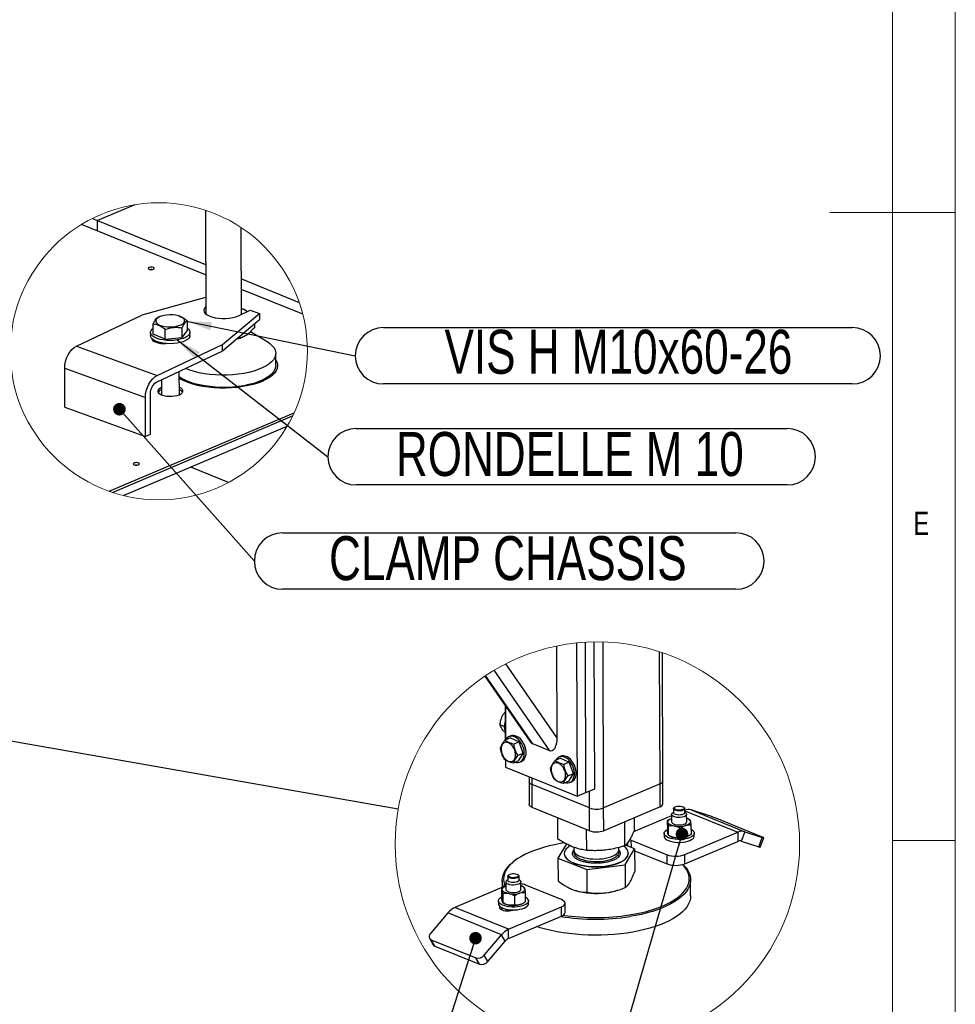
# Model space of a CAD drawing. Header units: millimetres. Extents: x 5 to 589, y 5 to 415.
# Tile 58 of 67: x 514 to 589, y 147 to 225. Entities that reach past the tile are written whole.
import ezdxf

# ---------------------------------------------------------------- set-up
doc = ezdxf.new("R2010")
doc.units = ezdxf.units.MM
doc.layers.add('NOTES', color=6, linetype='Continuous')
doc.layers.add('TRAIT-FORT', color=4, linetype='Continuous', lineweight=25)
doc.styles.add('SLDTEXTSTYLE0', font='TXT', dxfattribs={"width": 0.75})
doc.dimstyles.new('SLDDIMSTYLE2', dxfattribs={"dimtxt": 0.18, "dimasz": 2, "dimexe": 0, "dimexo": 0.0625, "dimgap": 0, "dimtad": 0, "dimtih": 1, "dimtoh": 1, "dimdec": 0, "dimrnd": 1e-09, "dimzin": 0, "dimdsep": 46, "dimtxsty": 'Standard', "dimblk1": 'NONE', "dimblk2": 'NONE', "dimsah": 1, "dimcen": 0.09, "dimadec": 0, "dimazin": 0, "dimtfac": 2, "dimtdec": 0, "dimtofl": 0, "dimtmove": 0, "dimatfit": 3, "dimldrblk": 'NONE', "dimfxl": 0, "dimfrac": 2, "dimtolj": 1, "dimtzin": 0, "dimarcsym": 0})
doc.dimstyles.new('SLDDIMSTYLE3', dxfattribs={"dimtxt": 0.18, "dimasz": 1, "dimexe": 0, "dimexo": 0.0625, "dimgap": 0, "dimtad": 0, "dimtih": 1, "dimtoh": 1, "dimdec": 0, "dimrnd": 1e-09, "dimzin": 0, "dimdsep": 46, "dimtxsty": 'Standard', "dimblk1": 'DOT', "dimblk2": 'DOT', "dimsah": 1, "dimcen": 0.09, "dimadec": 0, "dimazin": 0, "dimtfac": 1, "dimtdec": 0, "dimtofl": 0, "dimtmove": 0, "dimatfit": 3, "dimldrblk": 'DOT', "dimfxl": 0, "dimfrac": 2, "dimtolj": 1, "dimtzin": 0, "dimarcsym": 0})
doc.dimstyles.new('SLDDIMSTYLE4', dxfattribs={"dimtxt": 0.18, "dimasz": 2, "dimexe": 0, "dimexo": 0.0625, "dimgap": 0, "dimtad": 0, "dimtih": 1, "dimtoh": 1, "dimdec": 0, "dimrnd": 1e-09, "dimzin": 0, "dimdsep": 46, "dimtxsty": 'Standard', "dimsah": 1, "dimcen": 0.09, "dimadec": 0, "dimazin": 0, "dimtfac": 2, "dimtdec": 0, "dimtofl": 0, "dimtmove": 0, "dimatfit": 3, "dimfxl": 0, "dimfrac": 2, "dimtolj": 1, "dimtzin": 0, "dimarcsym": 0})

# ---------------------------------------------------------------- blocks, each defined once
blk = doc.blocks.new('_None')
blk = doc.blocks.new('SW_NOTE_2')
at = {"layer": 'NOTES', "color": 0}
for p, q in [((2.248, 2.248), (38.351, 2.248)), ((38.351, -2.248), (2.248, -2.248))]:
    blk.add_line(p, q, dxfattribs=at)
for centre, start, end in [((2.248, 0), 90, 270), ((38.351, 0), 270, 90)]:
    blk.add_arc(centre, 2.248, start, end, dxfattribs=at)
at = {"layer": 'NOTES', "color": 0, "insert": (20.189, 1.977), "char_height": 3.5, "attachment_point": 2, "style": 'SLDTEXTSTYLE0'}
blk.add_mtext('CLAMP CHASSIS', dxfattribs=at)
blk = doc.blocks.new('_Dot')
at = {"color": 0, "linetype": 'ByBlock', "lineweight": -2}
blk.add_line((-0.5, 0), (-1, 0), dxfattribs=at)
at = {"color": 0, "linetype": 'ByBlock', "const_width": 0.5}
blk.add_lwpolyline([(-0.25, 0, 1), (0.25, 0, 1)], format="xyb", close=True, dxfattribs=at)
blk = doc.blocks.new('SW_NOTE_3')
at = {"layer": 'NOTES', "color": 0}
for p, q in [((2.248, 2.248), (36.58, 2.248)), ((36.58, -2.248), (2.248, -2.248))]:
    blk.add_line(p, q, dxfattribs=at)
for centre, start, end in [((2.248, 0), 90, 270), ((36.58, 0), 270, 90)]:
    blk.add_arc(centre, 2.248, start, end, dxfattribs=at)
at = {"layer": 'NOTES', "color": 0, "insert": (19.264, 1.964), "char_height": 3.5, "attachment_point": 2, "style": 'SLDTEXTSTYLE0'}
blk.add_mtext('RONDELLE M 10', dxfattribs=at)
blk = doc.blocks.new('SW_NOTE_4')
at = {"layer": 'NOTES', "color": 0}
for p, q in [((2.248, 2.248), (39.578, 2.248)), ((39.578, -2.248), (2.248, -2.248))]:
    blk.add_line(p, q, dxfattribs=at)
for centre, start, end in [((2.248, 0), 90, 270), ((39.578, 0), 270, 90)]:
    blk.add_arc(centre, 2.248, start, end, dxfattribs=at)
at = {"layer": 'NOTES', "color": 0, "insert": (20.957, 2.068), "char_height": 3.5, "attachment_point": 2, "style": 'SLDTEXTSTYLE0'}
blk.add_mtext('VIS H M10x60-26', dxfattribs=at)

msp = doc.modelspace()

# ---------------------------------------------------------------- linework, layer by layer
at = {"color": 7, "linetype": 'Continuous', "lineweight": 18}
for p, q in [((589, 5), (589, 415)), ((584, 10), (584, 410)), ((589, 210), (579, 210)), ((584, 160), (589, 160))]:
    msp.add_line(p, q, dxfattribs=at)
for centre, radius in [((525.568, 198.953), 11.831), ((560.493, 159.698), 16.107)]:
    msp.add_circle(centre, radius, dxfattribs=at)
at = {"layer": 'TRAIT-FORT', "color": 4, "linetype": 'Continuous', "lineweight": 25}
for p, q in [((523.653, 210.627), (520.68, 209.368)), ((529.27, 210.189), (529.297, 201.939)), ((520.274, 209.533), (520.68, 209.368)), ((520.68, 209.368), (529.284, 205.874)), ((520.683, 208.535), (520.68, 209.368)), ((529.287, 205.041), (519.407, 209.053)), ((532.154, 201.906), (532.132, 208.796)), ((532.145, 204.712), (536.739, 202.847)), ((537.026, 201.898), (532.147, 203.879)), ((529.292, 203.234), (524.203, 201.817)), ((519.008, 199.358), (524.203, 201.817)), ((525.649, 201.708), (525.512, 201.664)), ((525.761, 201.749), (525.648, 201.712)), ((527.226, 201.738), (527.177, 201.753)), ((529.296, 201.962), (529.284, 201.951)), ((530.634, 199.483), (533.592, 201.965)), ((531.903, 201.788), (532.848, 202.235)), ((532.573, 202.151), (532.611, 202.123)), ((532.573, 202.151), (532.608, 202.121)), ((532.848, 202.235), (533.592, 201.965)), ((533.592, 201.965), (533.593, 201.445)), ((525.108, 200.327), (525.105, 201.106)), ((527.432, 200.041), (527.43, 200.821)), ((527.839, 200.599), (527.836, 201.378)), ((533.593, 201.445), (530.636, 198.963)), ((533.203, 200.89), (533.202, 201.116)), ((524.902, 200.458), (524.903, 200.198)), ((526.067, 199.905), (525.108, 200.327)), ((526.067, 199.905), (526.064, 200.685)), ((526.067, 199.905), (527.432, 200.041)), ((527.432, 200.041), (527.839, 200.599)), ((528.045, 200.208), (528.045, 200.468)), ((531.982, 199.994), (531.823, 199.959)), ((531.982, 200.093), (531.982, 199.994)), ((532.046, 200.003), (532.157, 200.039)), ((534.12, 199.769), (532.861, 200.506)), ((519.008, 199.358), (525.439, 197.024)), ((525.253, 199.732), (525.219, 199.715)), ((525.253, 199.732), (525.253, 199.79)), ((525.314, 199.761), (525.253, 199.732)), ((525.439, 197.024), (530.634, 199.483)), ((525.762, 199.62), (525.762, 199.576)), ((530.636, 198.963), (530.634, 199.483)), ((530.636, 198.963), (525.346, 196.459)), ((534.881, 197.809), (534.878, 198.783)), ((518.068, 197.611), (524.499, 195.277)), ((518.078, 194.491), (518.068, 197.611)), ((527.203, 195.496), (527.197, 197.336)), ((525.771, 196.66), (525.775, 195.491)), ((524.509, 192.157), (524.499, 195.277)), ((524.876, 195.586), (524.887, 192.336)), ((518.078, 194.491), (524.509, 192.157)), ((521.608, 187.805), (536.332, 194.044)), ((521.863, 187.717), (536.218, 193.8)), ((535.769, 192.961), (528.106, 189.713)), ((524.887, 192.336), (524.509, 192.157)), ((528.106, 189.713), (522.778, 187.456)), ((531.103, 188.497), (528.106, 189.713)), ((558.842, 175.719), (558.881, 163.522)), ((559.582, 163.82), (559.544, 175.776)), ((560.284, 164.117), (560.247, 175.802)), ((560.992, 162.595), (560.95, 175.797)), ((557.242, 175.472), (557.265, 168.185)), ((565.483, 164.498), (565.45, 175.022)), ((565.714, 164.732), (565.681, 174.945)), ((556.699, 167.134), (552.272, 173.548)), ((557.265, 168.185), (553.209, 174.062)), ((551.53, 173.08), (555.105, 167.901)), ((555.346, 167.684), (551.593, 173.121)), ((553.149, 170.204), (553.056, 170.135)), ((553.147, 170.738), (553.156, 168)), ((553.166, 170.71), (553.175, 168.008)), ((553.149, 170.097), (553.056, 170.135)), ((553.081, 169.069), (552.737, 169.209)), ((553.154, 168.59), (553.107, 168.609)), ((553.562, 168.172), (553.141, 167.994)), ((553.602, 168.322), (553.461, 168.262)), ((553.562, 168.172), (554.261, 167.854)), ((554.261, 167.854), (553.84, 167.676)), ((554.589, 166.931), (554.261, 167.854)), ((556.699, 167.134), (555.346, 167.684)), ((553.18, 166.409), (553.182, 165.836)), ((554.219, 166.327), (553.798, 166.149)), ((554.589, 166.931), (554.168, 166.753)), ((554.219, 166.327), (554.589, 166.931)), ((554.32, 166.237), (554.46, 166.296)), ((557.551, 166.552), (557.13, 166.374)), ((557.591, 166.702), (557.45, 166.642)), ((557.551, 166.552), (558.25, 166.234)), ((553.182, 165.836), (558.881, 163.522)), ((558.25, 166.234), (557.829, 166.056)), ((558.578, 165.312), (558.25, 166.234)), ((555.062, 165.073), (555.063, 164.675)), ((555.063, 164.675), (555.069, 162.855)), ((555.301, 164.439), (555.3, 164.976)), ((558.208, 164.707), (557.787, 164.529)), ((558.578, 165.312), (558.158, 165.133)), ((558.208, 164.707), (558.578, 165.312)), ((558.309, 164.617), (558.449, 164.676)), ((565.719, 162.912), (565.714, 164.732)), ((559.861, 162.588), (555.301, 164.439)), ((555.307, 162.62), (555.301, 164.439)), ((559.582, 163.82), (560.284, 164.117)), ((559.861, 162.588), (559.856, 163.936)), ((565.483, 164.498), (560.992, 162.595)), ((565.489, 162.678), (565.483, 164.498)), ((558.881, 163.522), (559.582, 163.82)), ((559.866, 160.768), (555.307, 162.62)), ((559.866, 160.768), (559.861, 162.588)), ((560.998, 160.775), (560.992, 162.595)), ((565.489, 162.678), (560.998, 160.775)), ((566.552, 162.523), (566.553, 162.205)), ((566.645, 162.645), (566.601, 162.609)), ((567.402, 162.611), (567.357, 162.647)), ((567.453, 162.208), (567.452, 162.526)), ((567.452, 162.363), (571.671, 160.65)), ((567.959, 162.429), (572.233, 160.693)), ((569.352, 161.977), (567.959, 162.429)), ((557.351, 160.111), (557.346, 161.792)), ((566.403, 161.965), (563.376, 160.682)), ((563.452, 160.859), (563.449, 161.814)), ((566.063, 161.567), (566.065, 160.839)), ((566.309, 161.713), (566.282, 161.699)), ((566.403, 162.068), (566.405, 161.477)), ((566.553, 162.25), (566.469, 162.182)), ((567.537, 162.185), (567.453, 162.253)), ((567.605, 161.48), (567.603, 162.072)), ((567.776, 161.68), (567.7, 161.718)), ((573.574, 160.288), (570.013, 161.734)), ((559.64, 159.204), (559.635, 160.863)), ((562.691, 159.578), (562.684, 161.49)), ((566.157, 160.409), (566.155, 161.137)), ((567.1, 160.23), (567.098, 160.958)), ((567.948, 161.208), (567.95, 160.481)), ((563.197, 160.015), (566.046, 158.858)), ((563.199, 159.429), (563.197, 160.015)), ((565.808, 160.565), (565.809, 160.337)), ((566.237, 160.367), (566.313, 160.329)), ((567.461, 158.866), (571.671, 160.65)), ((567.704, 160.334), (567.731, 160.348)), ((568.209, 160.345), (568.208, 160.572)), ((571.671, 160.65), (571.674, 159.922)), ((572.233, 160.693), (571.955, 159.944)), ((572.233, 160.693), (573.626, 160.242)), ((573.347, 159.493), (573.626, 160.242)), ((573.46, 159.463), (573.738, 160.212)), ((558.031, 159.714), (557.356, 158.579)), ((558.562, 159.155), (558.612, 159.215)), ((558.605, 159.464), (558.606, 159.253)), ((562.206, 159.265), (562.205, 159.441)), ((562.695, 158.046), (563.457, 159.327)), ((563.457, 159.327), (562.728, 159.616)), ((562.9, 159.809), (562.901, 159.581)), ((563.457, 159.327), (563.463, 157.521)), ((563.458, 159.182), (566.049, 158.13)), ((567.463, 158.138), (571.674, 159.922)), ((571.955, 159.944), (573.347, 159.493)), ((557.356, 158.579), (559.645, 157.672)), ((557.356, 158.579), (557.362, 156.774)), ((557.851, 158.963), (557.851, 158.945)), ((562.962, 158.961), (562.962, 158.979)), ((566.049, 158.13), (566.046, 158.858)), ((567.463, 158.138), (567.461, 158.866)), ((553.823, 158.303), (553.734, 158.23)), ((559.645, 157.672), (562.695, 158.046)), ((559.645, 157.672), (559.651, 155.867)), ((562.695, 158.046), (562.701, 156.24)), ((553.357, 156.871), (553.273, 156.803)), ((553.356, 157.145), (553.357, 156.826)), ((553.359, 156.81), (553.357, 156.826)), ((553.45, 157.266), (553.405, 157.23)), ((554.206, 157.233), (554.162, 157.269)), ((554.257, 156.829), (554.256, 157.148)), ((554.341, 156.807), (554.257, 156.874)), ((567.917, 155.583), (567.913, 156.857)), ((553.208, 156.373), (549.15, 154.654)), ((552.867, 156.188), (552.869, 155.46)), ((552.913, 156.809), (552.915, 156.249)), ((553.113, 156.335), (553.086, 156.321)), ((553.207, 156.689), (553.209, 156.098)), ((554.409, 156.102), (554.407, 156.693)), ((554.58, 156.301), (554.504, 156.339)), ((557.625, 155.289), (554.775, 156.446)), ((562.103, 156.028), (562.236, 156.072)), ((552.959, 155.759), (552.962, 155.031)), ((553.902, 155.58), (553.904, 154.852)), ((554.752, 155.83), (554.755, 155.102)), ((558.715, 156.022), (558.729, 156.018)), ((553.424, 152.918), (549.15, 154.654)), ((552.612, 155.186), (552.613, 154.959)), ((552.895, 154.472), (552.895, 154.64)), ((553.041, 154.989), (553.118, 154.951)), ((553.214, 154.53), (553.215, 154.397)), ((553.424, 152.918), (557.635, 154.702)), ((554.508, 154.955), (554.535, 154.969)), ((555.013, 154.966), (555.012, 155.194)), ((557.638, 153.974), (557.635, 154.702)), ((557.925, 154.267), (557.923, 154.995)), ((548.589, 154.221), (547.204, 152.592)), ((552.864, 152.485), (548.589, 154.221)), ((553.427, 152.19), (557.638, 153.974)), ((553.427, 152.19), (553.424, 152.918)), ((547.122, 152.206), (547.405, 151.694)), ((551.478, 150.856), (552.864, 152.485)), ((553.146, 151.974), (552.864, 152.485)), ((547.257, 152.091), (550.818, 150.645)), ((547.539, 151.58), (547.257, 152.091)), ((547.539, 151.58), (551.101, 150.133)), ((551.761, 150.345), (553.146, 151.974)), ((551.101, 150.133), (550.818, 150.645)), ((551.761, 150.345), (551.478, 150.856))]:
    msp.add_line(p, q, dxfattribs=at)
at = {"layer": 'TRAIT-FORT', "color": 4, "linetype": 'Continuous', "lineweight": 25, "flags": 128}
for points in [[(524.864, 205.643), (524.786, 205.621), (524.733, 205.588), (524.716, 205.549), (524.735, 205.511), (524.788, 205.478), (524.867, 205.457), (524.96, 205.45), (525.053, 205.458), (525.132, 205.48), (525.184, 205.513), (525.201, 205.552), (525.182, 205.591), (525.129, 205.623), (525.05, 205.644), (524.957, 205.651), (524.864, 205.643)], [(525.02, 205.453), (524.957, 205.456), (524.898, 205.453)], [(529.295, 202.482), (529.25, 202.437), (529.175, 202.32), (529.153, 202.2), (529.185, 202.081), (529.269, 201.966), (529.402, 201.859), (529.581, 201.765), (529.799, 201.686), (530.048, 201.625), (530.32, 201.584), (530.606, 201.565), (530.896, 201.568), (531.18, 201.593), (531.448, 201.639), (531.692, 201.704), (531.903, 201.788)], [(525.46, 201.601), (525.366, 201.509), (525.321, 201.41), (525.326, 201.31), (525.381, 201.213), (525.483, 201.123), (525.629, 201.043), (525.811, 200.979), (526.022, 200.931), (526.253, 200.902), (526.494, 200.895), (526.733, 200.908), (526.961, 200.941), (527.167, 200.993), (527.343, 201.062), (527.481, 201.145), (527.574, 201.237), (527.62, 201.336), (527.615, 201.436), (527.56, 201.533), (527.457, 201.623), (527.312, 201.703), (527.129, 201.768), (526.918, 201.815), (526.687, 201.844), (526.447, 201.851), (526.208, 201.838), (525.98, 201.805), (525.774, 201.753), (525.598, 201.684), (525.46, 201.601)], [(525.434, 199.971), (525.24, 200.056), (525.086, 200.153), (524.977, 200.26), (524.915, 200.374), (524.904, 200.491), (524.943, 200.607), (525.031, 200.718), (525.106, 200.781)], [(527.838, 200.79), (527.921, 200.721), (528.007, 200.61), (528.043, 200.494), (528.029, 200.377), (527.966, 200.263), (527.854, 200.155), (527.698, 200.058), (527.502, 199.973), (527.273, 199.904), (527.019, 199.853), (526.747, 199.822), (526.466, 199.811), (526.186, 199.821), (525.915, 199.852), (525.661, 199.903), (525.434, 199.971)], [(525.435, 199.711), (525.241, 199.796), (525.087, 199.893), (524.977, 200), (524.916, 200.114), (524.903, 200.198)], [(525.002, 199.976), (525.017, 199.905), (525.081, 199.816), (525.19, 199.735), (525.341, 199.667), (525.524, 199.614), (525.732, 199.579), (525.953, 199.565), (526.112, 199.568)], [(528.045, 200.208), (528.03, 200.117), (527.966, 200.003), (527.855, 199.895), (527.698, 199.798), (527.503, 199.713), (527.274, 199.644), (527.02, 199.593), (526.748, 199.562), (526.467, 199.551), (526.187, 199.561), (525.916, 199.592), (525.662, 199.643), (525.435, 199.711)], [(531.789, 199.931), (531.815, 199.937), (532.046, 200.003)], [(518.068, 197.611), (518.085, 197.873), (518.138, 198.142), (518.225, 198.409), (518.342, 198.661), (518.484, 198.891), (518.647, 199.088), (518.824, 199.246), (519.008, 199.358)], [(534.12, 199.769), (534.186, 199.73), (534.417, 199.567), (534.604, 199.395), (534.743, 199.215), (534.834, 199.029), (534.876, 198.841), (534.866, 198.651), (534.807, 198.464), (534.699, 198.279), (534.542, 198.101), (534.339, 197.931), (534.092, 197.771), (533.805, 197.623), (533.48, 197.489), (533.122, 197.371), (532.735, 197.269), (532.323, 197.186), (531.893, 197.122), (531.448, 197.078), (530.995, 197.055), (530.539, 197.052), (530.085, 197.07), (529.638, 197.109), (529.206, 197.168), (528.791, 197.246), (528.401, 197.343), (528.038, 197.458), (527.72, 197.583)], [(534.88, 198.264), (534.941, 198.155), (535.007, 197.965), (535.023, 197.772), (534.989, 197.58), (534.905, 197.391), (534.772, 197.206), (534.592, 197.028), (534.367, 196.859), (534.099, 196.701), (533.791, 196.556), (533.448, 196.426), (533.073, 196.311), (532.671, 196.214), (532.246, 196.136), (531.804, 196.077), (531.349, 196.038), (530.886, 196.019), (530.422, 196.022), (529.962, 196.045), (529.511, 196.089), (529.074, 196.153), (528.657, 196.236), (528.264, 196.338), (527.9, 196.456), (527.57, 196.59), (527.276, 196.739), (527.199, 196.784)], [(534.881, 197.809), (534.87, 197.678), (534.81, 197.49), (534.702, 197.306), (534.545, 197.128), (534.342, 196.958), (534.095, 196.798), (533.808, 196.65), (533.483, 196.516), (533.125, 196.397), (532.738, 196.296), (532.327, 196.213), (531.896, 196.149), (531.451, 196.105), (530.998, 196.081), (530.542, 196.079), (530.088, 196.097), (529.641, 196.136), (529.209, 196.195), (528.794, 196.273), (528.404, 196.37), (528.041, 196.484), (527.712, 196.614), (527.419, 196.759), (527.199, 196.893)], [(524.499, 195.277), (524.516, 195.539), (524.569, 195.809), (524.656, 196.075), (524.773, 196.327), (524.915, 196.557), (525.078, 196.754), (525.255, 196.912), (525.439, 197.024)], [(525.776, 196.073), (525.638, 196), (525.542, 195.915), (525.494, 195.825), (525.495, 195.732), (525.547, 195.641), (525.645, 195.558), (525.786, 195.486), (525.962, 195.429), (526.165, 195.39), (526.384, 195.371), (526.608, 195.372), (526.825, 195.394), (527.027, 195.436), (527.201, 195.495), (527.339, 195.568), (527.435, 195.652), (527.483, 195.743), (527.481, 195.836), (527.43, 195.926), (527.331, 196.009), (527.202, 196.076)], [(523.677, 190.08), (523.598, 190.058), (523.546, 190.025), (523.528, 189.986), (523.548, 189.948), (523.601, 189.916), (523.68, 189.894), (523.773, 189.887), (523.866, 189.895), (523.944, 189.918), (523.996, 189.951), (524.014, 189.989), (523.995, 190.028), (523.942, 190.06), (523.863, 190.081), (523.769, 190.089), (523.677, 190.08)], [(523.833, 189.891), (523.77, 189.894), (523.71, 189.89)], [(552.846, 167.066), (552.891, 166.905), (552.959, 166.751), (553.045, 166.609), (553.147, 166.485), (553.26, 166.386), (553.379, 166.316), (553.499, 166.278), (553.615, 166.272), (553.721, 166.301), (553.813, 166.362), (553.887, 166.452), (553.94, 166.568), (553.969, 166.705), (553.973, 166.857), (553.952, 167.017), (553.907, 167.177), (553.84, 167.332), (553.753, 167.474), (553.651, 167.597), (553.538, 167.696), (553.419, 167.767), (553.299, 167.805), (553.183, 167.81), (553.077, 167.782), (552.985, 167.721), (552.911, 167.631), (552.859, 167.514), (552.829, 167.377), (552.825, 167.226), (552.846, 167.066)], [(553.971, 166.222), (554.043, 166.206), (554.178, 166.201), (554.304, 166.23), (554.416, 166.292), (554.511, 166.384), (554.587, 166.505), (554.64, 166.649), (554.669, 166.812), (554.673, 166.99), (554.651, 167.176), (554.606, 167.364), (554.537, 167.548), (554.447, 167.723), (554.34, 167.883), (554.218, 168.023), (554.086, 168.137), (553.947, 168.223), (553.807, 168.278), (553.669, 168.299), (553.538, 168.287), (553.419, 168.242), (553.315, 168.165), (553.229, 168.058), (553.208, 168.022)], [(554.46, 166.296), (554.556, 166.351), (554.652, 166.444), (554.727, 166.564), (554.78, 166.708), (554.809, 166.872), (554.813, 167.049), (554.792, 167.235), (554.746, 167.423), (554.677, 167.608), (554.588, 167.783), (554.48, 167.943), (554.359, 168.082), (554.226, 168.197), (554.088, 168.283), (553.947, 168.337), (553.809, 168.359), (553.679, 168.347), (553.602, 168.322)], [(557.265, 168.185), (557.257, 167.966), (557.232, 167.761), (557.191, 167.575), (557.134, 167.415), (557.065, 167.286), (556.984, 167.19), (556.894, 167.132), (556.798, 167.113), (556.699, 167.134)], [(557.96, 164.602), (558.033, 164.586), (558.167, 164.582), (558.293, 164.61), (558.405, 164.672), (558.501, 164.765), (558.576, 164.885), (558.629, 165.029), (558.658, 165.192), (558.662, 165.37), (558.641, 165.556), (558.595, 165.744), (558.526, 165.929), (558.437, 166.104), (558.329, 166.263), (558.208, 166.403), (558.075, 166.517), (557.937, 166.603), (557.796, 166.658), (557.658, 166.68), (557.528, 166.667), (557.408, 166.622), (557.304, 166.545), (557.218, 166.438), (557.198, 166.402)], [(558.449, 164.676), (558.546, 164.732), (558.641, 164.824), (558.716, 164.944), (558.769, 165.088), (558.798, 165.252), (558.802, 165.429), (558.781, 165.615), (558.735, 165.804), (558.667, 165.988), (558.577, 166.163), (558.47, 166.323), (558.348, 166.462), (558.216, 166.577), (558.077, 166.663), (557.936, 166.717), (557.799, 166.739), (557.668, 166.727), (557.591, 166.702)], [(556.835, 165.446), (556.881, 165.286), (556.948, 165.131), (557.034, 164.989), (557.136, 164.865), (557.249, 164.767), (557.369, 164.696), (557.489, 164.658), (557.604, 164.653), (557.71, 164.681), (557.802, 164.742), (557.876, 164.832), (557.929, 164.948), (557.958, 165.085), (557.962, 165.237), (557.941, 165.397), (557.896, 165.557), (557.829, 165.712), (557.742, 165.854), (557.64, 165.978), (557.527, 166.076), (557.408, 166.147), (557.288, 166.185), (557.173, 166.19), (557.067, 166.162), (556.974, 166.101), (556.9, 166.011), (556.848, 165.895), (556.819, 165.758), (556.815, 165.606), (556.835, 165.446)], [(555.301, 164.439), (555.201, 164.489), (555.126, 164.546), (555.079, 164.608), (555.063, 164.673), (555.063, 164.675)], [(555.301, 164.439), (555.201, 164.489), (555.126, 164.546), (555.079, 164.608), (555.063, 164.673), (555.063, 164.675)], [(555.307, 162.62), (555.207, 162.669), (555.132, 162.726), (555.085, 162.788), (555.069, 162.853), (555.069, 162.855)], [(567.45, 162.543), (567.443, 162.49), (567.4, 162.439), (567.325, 162.396), (567.224, 162.363), (567.105, 162.343), (566.977, 162.338), (566.852, 162.348), (566.738, 162.373), (566.646, 162.409), (566.583, 162.455), (566.553, 162.507), (566.56, 162.56), (566.601, 162.609)], [(567.372, 162.634), (567.4, 162.586), (567.393, 162.537), (567.351, 162.49), (567.278, 162.451), (567.18, 162.422), (567.067, 162.407), (566.948, 162.406), (566.833, 162.419), (566.734, 162.446), (566.658, 162.484), (566.613, 162.53), (566.602, 162.579), (566.627, 162.628), (566.685, 162.671), (566.772, 162.705), (566.878, 162.728), (566.996, 162.736), (567.114, 162.73), (567.222, 162.709), (567.311, 162.676), (567.372, 162.634)], [(567.402, 162.611), (567.42, 162.594), (567.45, 162.543)], [(566.109, 161.443), (566.106, 161.492), (566.118, 161.54), (566.146, 161.588), (566.189, 161.634), (566.245, 161.677), (566.315, 161.716), (566.396, 161.752), (566.404, 161.755)], [(567.601, 162.094), (567.595, 162.031), (567.553, 161.971), (567.475, 161.918), (567.368, 161.873), (567.239, 161.842), (567.094, 161.824), (566.944, 161.822), (566.797, 161.836), (566.663, 161.864), (566.551, 161.905), (566.467, 161.957), (566.417, 162.015), (566.404, 162.077), (566.428, 162.139), (566.469, 162.182)], [(567.453, 162.208), (567.444, 162.171), (567.401, 162.121), (567.326, 162.078), (567.225, 162.045), (567.106, 162.025), (566.979, 162.02), (566.853, 162.03), (566.739, 162.054), (566.647, 162.091), (566.584, 162.137), (566.554, 162.189), (566.553, 162.205)], [(567.537, 162.185), (567.569, 162.154), (567.601, 162.094)], [(565.813, 160.521), (565.812, 160.608), (565.848, 160.694), (565.919, 160.775), (566.024, 160.851), (566.065, 160.874)], [(567.949, 160.88), (567.99, 160.857), (568.095, 160.783), (568.167, 160.701), (568.203, 160.616), (568.204, 160.529), (568.168, 160.444), (568.096, 160.362), (567.992, 160.286), (567.858, 160.219), (567.698, 160.163), (567.517, 160.119), (567.321, 160.089), (567.115, 160.073), (566.905, 160.072), (566.699, 160.087), (566.503, 160.116), (566.321, 160.158), (566.161, 160.214), (566.026, 160.28), (565.921, 160.355), (565.849, 160.436), (565.813, 160.521)], [(566.626, 161.139), (566.523, 161.162), (566.428, 161.19), (566.343, 161.224), (566.269, 161.262), (566.207, 161.303), (566.16, 161.348), (566.127, 161.395), (566.109, 161.443)], [(566.405, 161.477), (566.419, 161.424), (566.469, 161.365), (566.553, 161.314), (566.665, 161.272), (566.799, 161.244), (566.945, 161.231), (567.096, 161.233), (567.24, 161.25), (567.37, 161.282), (567.477, 161.326), (567.554, 161.38), (567.597, 161.44), (567.605, 161.48)], [(567.901, 161.514), (567.904, 161.465), (567.892, 161.417), (567.864, 161.369), (567.821, 161.323), (567.765, 161.28), (567.695, 161.241), (567.614, 161.205), (567.523, 161.174)], [(563.068, 160.079), (563.071, 160.077), (563.197, 160.015)], [(565.809, 160.337), (565.813, 160.294), (565.85, 160.208), (565.922, 160.127), (566.027, 160.052), (566.162, 159.986), (566.322, 159.931), (566.503, 159.888), (566.7, 159.859), (566.906, 159.845), (567.115, 159.846), (567.321, 159.861), (567.518, 159.892), (567.699, 159.936), (567.859, 159.992), (567.993, 160.059), (568.097, 160.134), (568.168, 160.216), (568.204, 160.302), (568.209, 160.345)], [(573.626, 160.242), (573.678, 160.225), (573.715, 160.215), (573.735, 160.211), (573.737, 160.214), (573.721, 160.224), (573.687, 160.24), (573.638, 160.262), (573.574, 160.288)], [(557.876, 159.801), (557.554, 159.748), (557.09, 159.658), (556.641, 159.555), (556.211, 159.44), (555.801, 159.312), (555.413, 159.174), (555.048, 159.024), (554.709, 158.865), (554.398, 158.696), (554.115, 158.519), (553.862, 158.334), (553.64, 158.142), (553.45, 157.945), (553.294, 157.743), (553.172, 157.537), (553.084, 157.328), (553.031, 157.117), (553.013, 156.905), (553.031, 156.693), (553.083, 156.483), (553.138, 156.343)], [(557.926, 159.219), (557.871, 159.095), (557.851, 158.97), (557.867, 158.844), (557.92, 158.721), (558.006, 158.601), (558.127, 158.486), (558.28, 158.378), (558.462, 158.278), (558.672, 158.188), (558.906, 158.109), (559.161, 158.042), (559.434, 157.988), (559.72, 157.948), (560.016, 157.922), (560.318, 157.911), (560.62, 157.915), (560.92, 157.934), (561.213, 157.967), (561.494, 158.015), (561.76, 158.075), (562.007, 158.149), (562.231, 158.234), (562.43, 158.329), (562.6, 158.433), (562.74, 158.545), (562.847, 158.663), (562.919, 158.785), (562.957, 158.91), (562.958, 159.035), (562.924, 159.16), (562.854, 159.282), (562.75, 159.4), (562.614, 159.511), (562.568, 159.543)], [(558.606, 159.253), (558.607, 159.227), (558.634, 159.123), (558.695, 159.022), (558.79, 158.926), (558.916, 158.836), (559.071, 158.755), (559.252, 158.683), (559.455, 158.623), (559.677, 158.574), (559.913, 158.54), (560.159, 158.519), (560.409, 158.512), (560.66, 158.521), (560.905, 158.543), (561.141, 158.58), (561.363, 158.629), (561.566, 158.691), (561.746, 158.764), (561.9, 158.847), (562.025, 158.938), (562.119, 159.034), (562.179, 159.136), (562.205, 159.239), (562.206, 159.265)], [(562.901, 159.581), (562.901, 159.578), (562.905, 159.546)], [(557.851, 158.945), (557.868, 158.826), (557.92, 158.703), (558.007, 158.583), (558.127, 158.468), (558.28, 158.36), (558.462, 158.26), (558.672, 158.17), (558.906, 158.091), (559.161, 158.024), (559.434, 157.97), (559.72, 157.93), (560.016, 157.904), (560.318, 157.893), (560.62, 157.897), (560.92, 157.916), (561.213, 157.949), (561.494, 157.996), (561.76, 158.057), (562.007, 158.131), (562.231, 158.215), (562.43, 158.311), (562.6, 158.415), (562.74, 158.527), (562.847, 158.645), (562.919, 158.767), (562.957, 158.892), (562.962, 158.961)], [(558.621, 159.152), (558.61, 159.108), (558.611, 159.004), (558.646, 158.901), (558.716, 158.801), (558.819, 158.706), (558.952, 158.618), (559.114, 158.539), (559.301, 158.47), (559.51, 158.412), (559.736, 158.367), (559.975, 158.336)], [(559.975, 158.336), (560.222, 158.319), (560.473, 158.316), (560.723, 158.328), (560.966, 158.354), (561.199, 158.394), (561.416, 158.447), (561.614, 158.511), (561.788, 158.587), (561.935, 158.672), (562.052, 158.764), (562.138, 158.862), (562.189, 158.965), (562.206, 159.069), (562.191, 159.163)], [(553.019, 156.293), (552.985, 156.386), (552.931, 156.599), (552.913, 156.814), (552.931, 157.029), (552.985, 157.242), (553.074, 157.454), (553.198, 157.663), (553.357, 157.868), (553.549, 158.068), (553.734, 158.23)], [(563.035, 154.06), (563.506, 154.143), (563.963, 154.24), (564.402, 154.349), (564.823, 154.47), (565.222, 154.603), (565.599, 154.748), (565.951, 154.902), (566.276, 155.066), (566.574, 155.24), (566.842, 155.421), (567.079, 155.609), (567.285, 155.803), (567.458, 156.003), (567.598, 156.207), (567.703, 156.415), (567.773, 156.625), (567.809, 156.837), (567.809, 157.049), (567.774, 157.26), (567.703, 157.47), (567.599, 157.677), (567.459, 157.88), (567.287, 158.079)], [(567.301, 158.082), (567.38, 158.004), (567.555, 157.802), (567.696, 157.596), (567.802, 157.386), (567.873, 157.174), (567.909, 156.959), (567.909, 156.745), (567.873, 156.53), (567.802, 156.317), (567.695, 156.107), (567.554, 155.9), (567.378, 155.697), (567.17, 155.5), (566.929, 155.309), (566.657, 155.126), (566.356, 154.95), (566.026, 154.784), (565.669, 154.627), (565.288, 154.481), (564.883, 154.346), (564.457, 154.223), (564.011, 154.112), (563.549, 154.015), (563.071, 153.93)], [(554.206, 157.233), (554.225, 157.216), (554.254, 157.164), (554.247, 157.111), (554.205, 157.061), (554.13, 157.017), (554.029, 156.985), (553.909, 156.965), (553.782, 156.96), (553.656, 156.97), (553.543, 156.994), (553.45, 157.031), (553.387, 157.077), (553.358, 157.129)], [(553.358, 157.129), (553.365, 157.182), (553.405, 157.23)], [(554.257, 156.829), (554.248, 156.793), (554.206, 156.742), (554.131, 156.699), (554.03, 156.666), (553.91, 156.646), (553.783, 156.641), (553.657, 156.651), (553.544, 156.676), (553.452, 156.712), (553.388, 156.758), (553.359, 156.81)], [(553.436, 157.128), (553.407, 157.176), (553.415, 157.225), (553.457, 157.272), (553.53, 157.311), (553.627, 157.34), (553.741, 157.355), (553.86, 157.356), (553.974, 157.343), (554.074, 157.316), (554.149, 157.278), (554.194, 157.232), (554.205, 157.183), (554.18, 157.134), (554.122, 157.091), (554.036, 157.057), (553.929, 157.034), (553.811, 157.026), (553.693, 157.032), (553.585, 157.053), (553.497, 157.086), (553.436, 157.128)], [(552.913, 156.064), (552.91, 156.113), (552.923, 156.162), (552.95, 156.209), (552.993, 156.255), (553.049, 156.298), (553.119, 156.338), (553.2, 156.373), (553.208, 156.376)], [(553.43, 155.76), (553.327, 155.783), (553.232, 155.812), (553.147, 155.845), (553.073, 155.883), (553.012, 155.925), (552.964, 155.969), (552.931, 156.016), (552.913, 156.064)], [(553.209, 156.098), (553.212, 156.076), (553.244, 156.015), (553.311, 155.96), (553.41, 155.913), (553.534, 155.878), (553.675, 155.857), (553.825, 155.851), (553.974, 155.861), (554.112, 155.886), (554.231, 155.924), (554.324, 155.973), (554.385, 156.031), (554.409, 156.092), (554.409, 156.102)], [(554.341, 156.807), (554.343, 156.805), (554.394, 156.746), (554.407, 156.684), (554.383, 156.622), (554.322, 156.565), (554.229, 156.516), (554.11, 156.477), (553.972, 156.452), (553.823, 156.443), (553.673, 156.448), (553.532, 156.469), (553.408, 156.504), (553.309, 156.551), (553.242, 156.607), (553.21, 156.668), (553.21, 156.668)], [(554.706, 156.135), (554.708, 156.087), (554.696, 156.038), (554.668, 155.991), (554.626, 155.945), (554.569, 155.902), (554.5, 155.862), (554.418, 155.827), (554.327, 155.796)], [(555.007, 155.237), (555.008, 155.151), (554.972, 155.065), (554.901, 154.983), (554.796, 154.908), (554.662, 154.841), (554.502, 154.785), (554.321, 154.741), (554.125, 154.71), (553.919, 154.694), (553.71, 154.694), (553.504, 154.708), (553.307, 154.737), (553.126, 154.78), (552.965, 154.835), (552.83, 154.901), (552.726, 154.976), (552.654, 155.057), (552.617, 155.143), (552.617, 155.229), (552.653, 155.315), (552.724, 155.397), (552.828, 155.472), (552.869, 155.495)], [(567.917, 155.583), (567.917, 155.578), (567.899, 155.363), (567.846, 155.15), (567.757, 154.938), (567.633, 154.729), (567.474, 154.524), (567.282, 154.324), (567.057, 154.13), (566.801, 153.943), (566.514, 153.763), (566.198, 153.592), (565.855, 153.43), (565.486, 153.279), (565.092, 153.138), (564.676, 153.009), (564.24, 152.892), (563.786, 152.788), (563.316, 152.697), (562.831, 152.62), (562.336, 152.556), (561.831, 152.507), (561.32, 152.473), (560.804, 152.453), (560.286, 152.448), (559.769, 152.458), (559.255, 152.482), (558.747, 152.521), (558.246, 152.575), (557.756, 152.643), (557.279, 152.725), (556.816, 152.82), (556.371, 152.929), (555.945, 153.05), (555.666, 153.139)], [(557.635, 154.702), (557.758, 154.766), (557.85, 154.838), (557.905, 154.916), (557.923, 154.997), (557.902, 155.078), (557.844, 155.156), (557.75, 155.227), (557.625, 155.289)], [(552.613, 154.959), (552.618, 154.915), (552.654, 154.83), (552.726, 154.749), (552.831, 154.674), (552.966, 154.608), (553.126, 154.552), (553.308, 154.51), (553.504, 154.481), (553.71, 154.466), (553.92, 154.467), (554.126, 154.483), (554.322, 154.513), (554.503, 154.557), (554.663, 154.613), (554.797, 154.68), (554.901, 154.756), (554.973, 154.838), (555.009, 154.923), (555.013, 154.966)], [(552.719, 154.754), (552.697, 154.706), (552.698, 154.641), (552.734, 154.578), (552.803, 154.52), (552.902, 154.47), (553.025, 154.43), (553.167, 154.402), (553.32, 154.389), (553.476, 154.39), (553.629, 154.405), (553.77, 154.434), (553.866, 154.465)], [(547.204, 152.592), (547.151, 152.52), (547.115, 152.445), (547.095, 152.37), (547.094, 152.298), (547.11, 152.232), (547.143, 152.174), (547.193, 152.126), (547.257, 152.091)]]:
    msp.add_lwpolyline(points, dxfattribs=at)
at = {"layer": 'TRAIT-FORT', "color": 4, "linetype": 'Continuous', "lineweight": 25}
for centre, radius, start, end in [((531.516, 200.574), 1.898, 56.15081, 70.41826), ((525.881, 195.609), 1.005, 122.12396, 181.29139), ((525.923, 195.415), 0.486, 107.56473, 148.57805), ((525.932, 195.4), 0.503, 108.02734, 145.69504), ((527.054, 195.415), 0.489, 31.98949, 72.32625), ((527.044, 195.4), 0.507, 34.87098, 71.88275), ((554.36, 169.069), 1.279, 160.92944, 199.4373), ((555.615, 168.224), 0.604, 212.34199, 243.51209), ((565.413, 164.798), 0.308, 283.30738, 347.64779), ((560.417, 164.148), 1.656, 250.3601, 290.29856), ((565.418, 162.978), 0.308, 283.30542, 347.65048), ((567.737, 161.675), 0.786, 73.57723, 111.24339), ((567.506, 161.336), 0.434, 24.19047, 76.9127), ((565.722, 151.101), 11.466, 68.02514, 71.54438), ((560.423, 162.328), 1.656, 250.36019, 290.29877), ((566.997, 163.114), 2.01, 259.37475, 285.16932), ((566.831, 161.41), 1.198, 244.40687, 260.30235), ((567, 162.204), 2.01, 259.37449, 285.16955), ((567.252, 161.234), 1.007, 285.74382, 296.66491), ((572.009, 159.923), 0.802, 73.77637, 114.94814), ((558.875, 158.572), 1.149, 119.06071, 145.70999), ((571.843, 159.559), 0.401, 73.77582, 114.94808), ((573.499, 159.839), 0.379, 246.38536, 264.05502), ((566.742, 160.808), 2.07, 250.36005, 290.29897), ((566.745, 160.08), 2.07, 250.36006, 290.29873), ((553.359, 156.681), 0.15, 125.0094, 184.93722), ((554.183, 154.903), 1.653, 68.99117, 82.16815), ((554.31, 155.958), 0.434, 24.18798, 76.91519), ((553.801, 157.735), 2.01, 259.37442, 285.17003), ((554.569, 155.069), 0.47, 20.97447, 66.86268), ((560.397, 161.723), 5.944, 253.70018, 277.53368), ((560.623, 160.677), 4.879, 276.51911, 287.66159), ((549.795, 153.238), 1.556, 114.50496, 140.83171), ((553.635, 156.031), 1.198, 244.40465, 260.30457), ((553.804, 156.826), 2.01, 259.37475, 285.16932), ((554.057, 155.855), 1.007, 285.74382, 296.66491), ((560.37, 171.153), 17.433, 260.7605, 278.91315), ((557.549, 154.349), 0.385, 283.30799, 347.64628), ((560.368, 171.104), 17.251, 261.36081, 278.89442), ((554.07, 151.503), 1.555, 114.50445, 140.83282), ((553.749, 151.482), 0.778, 114.50502, 140.83166), ((547.631, 151.823), 0.26, 209.77423, 249.46042), ((550.988, 151.251), 0.629, 254.41057, 321.17704), ((551.27, 150.74), 0.629, 254.41057, 321.17704)]:
    msp.add_arc(centre, radius, start, end, dxfattribs=at)
for points, knots in [([(532.14, 202.361), (532.178, 202.351), (532.335, 202.31), (532.471, 202.219), (532.573, 202.151)], [0, 0, 0, 0, 0.245822, 1, 1, 1, 1]), ([(525.105, 201.106), (525.118, 201.135), (525.142, 201.19), (525.181, 201.27), (525.22, 201.344), (525.255, 201.405), (525.286, 201.453), (525.312, 201.49), (525.338, 201.523), (525.364, 201.554), (525.391, 201.58), (525.417, 201.604), (525.443, 201.625), (525.474, 201.645), (525.498, 201.657), (525.512, 201.664)], [0, 0, 0, 0, 0.1316673, 0.2577189, 0.3775813, 0.4896062, 0.5572287, 0.6210368, 0.6811997, 0.7375731, 0.7911978, 0.8414204, 0.8887234, 0.9333977, 1, 1, 1, 1]), ([(527.223, 201.731), (527.28, 201.713), (527.418, 201.67), (527.623, 201.545), (527.763, 201.435), (527.836, 201.378)], [0, 0, 0, 0, 0.24852, 0.609486, 1, 1, 1, 1]), ([(526.064, 200.685), (525.982, 200.749), (525.822, 200.875), (525.573, 201.008), (525.332, 201.085), (525.18, 201.099), (525.105, 201.106)], [0, 0, 0, 0, 0.292928, 0.57122, 0.789975, 1, 1, 1, 1]), ([(526.064, 200.685), (526.183, 200.725), (526.42, 200.806), (526.774, 200.863), (527.114, 200.866), (527.324, 200.836), (527.43, 200.821)], [0, 0, 0, 0, 0.269299, 0.5417, 0.770379, 1, 1, 1, 1]), ([(527.43, 200.821), (527.442, 200.849), (527.467, 200.904), (527.505, 200.984), (527.544, 201.058), (527.58, 201.119), (527.611, 201.167), (527.636, 201.204), (527.662, 201.238), (527.689, 201.268), (527.715, 201.295), (527.741, 201.318), (527.768, 201.339), (527.799, 201.36), (527.822, 201.371), (527.836, 201.378)], [0, 0, 0, 0, 0.131689, 0.257724, 0.377586, 0.489626, 0.557248, 0.621056, 0.681218, 0.737574, 0.791224, 0.841421, 0.888734, 0.933398, 1, 1, 1, 1]), ([(533.203, 200.89), (533.107, 200.771), (532.924, 200.543), (532.7, 200.356), (532.593, 200.267)], [0, 0, 0, 0, 0.523351, 1, 1, 1, 1]), ([(532.593, 200.267), (532.494, 200.202), (532.305, 200.077), (532.086, 200.02), (531.982, 199.994)], [0, 0, 0, 0, 0.524633, 1, 1, 1, 1]), ([(552.737, 169.209), (552.756, 169.336), (552.787, 169.545), (552.887, 169.825), (552.977, 170.005), (553.038, 170.106), (553.056, 170.135)], [0, 0, 0, 0, 0.387968, 0.641397, 0.898465, 1, 1, 1, 1]), ([(553.107, 168.609), (553.06, 168.666), (552.97, 168.776), (552.862, 168.935), (552.784, 169.078), (552.752, 169.167), (552.737, 169.209)], [0, 0, 0, 0, 0.312988, 0.600774, 0.812719, 1, 1, 1, 1]), ([(553.141, 167.994), (553.094, 167.936), (553.005, 167.825), (552.897, 167.665), (552.819, 167.52), (552.786, 167.431), (552.771, 167.389)], [0, 0, 0, 0, 0.312708, 0.600511, 0.812604, 1, 1, 1, 1]), ([(553.141, 167.994), (553.188, 167.959), (553.288, 167.884), (553.458, 167.799), (553.645, 167.729), (553.773, 167.694), (553.84, 167.676)], [0, 0, 0, 0, 0.225398, 0.485447, 0.731861, 1, 1, 1, 1]), ([(553.099, 166.467), (553.036, 166.576), (552.931, 166.757), (552.835, 167.037), (552.792, 167.237), (552.776, 167.356), (552.771, 167.389)], [0, 0, 0, 0, 0.38176, 0.635401, 0.896217, 1, 1, 1, 1]), ([(554.168, 166.753), (554.105, 166.862), (554, 167.043), (553.904, 167.324), (553.861, 167.523), (553.845, 167.642), (553.84, 167.676)], [0, 0, 0, 0, 0.381751, 0.635395, 0.896211, 1, 1, 1, 1]), ([(553.798, 166.149), (553.723, 166.17), (553.578, 166.21), (553.385, 166.286), (553.226, 166.372), (553.14, 166.436), (553.099, 166.467)], [0, 0, 0, 0, 0.3012985, 0.5850195, 0.8014255, 1, 1, 1, 1]), ([(553.798, 166.149), (553.816, 166.196), (553.855, 166.301), (553.941, 166.45), (554.047, 166.604), (554.127, 166.702), (554.168, 166.753)], [0, 0, 0, 0, 0.213254, 0.470113, 0.72143, 1, 1, 1, 1]), ([(557.13, 166.374), (557.084, 166.316), (556.994, 166.205), (556.886, 166.045), (556.808, 165.901), (556.775, 165.811), (556.76, 165.77)], [0, 0, 0, 0, 0.312714, 0.6005164, 0.8126089, 1, 1, 1, 1]), ([(557.13, 166.374), (557.177, 166.339), (557.277, 166.264), (557.447, 166.179), (557.634, 166.109), (557.762, 166.074), (557.829, 166.056)], [0, 0, 0, 0, 0.225402, 0.485446, 0.731862, 1, 1, 1, 1]), ([(557.089, 164.847), (557.025, 164.956), (556.92, 165.137), (556.824, 165.418), (556.781, 165.617), (556.765, 165.736), (556.76, 165.77)], [0, 0, 0, 0, 0.381754, 0.6354, 0.896217, 1, 1, 1, 1]), ([(558.158, 165.133), (558.094, 165.242), (557.989, 165.423), (557.893, 165.704), (557.85, 165.903), (557.834, 166.022), (557.829, 166.056)], [0, 0, 0, 0, 0.381754, 0.635398, 0.896217, 1, 1, 1, 1]), ([(557.787, 164.529), (557.712, 164.55), (557.567, 164.59), (557.374, 164.666), (557.215, 164.752), (557.13, 164.816), (557.089, 164.847)], [0, 0, 0, 0, 0.3012995, 0.5850174, 0.8014234, 1, 1, 1, 1]), ([(557.787, 164.529), (557.805, 164.577), (557.844, 164.681), (557.93, 164.83), (558.037, 164.984), (558.116, 165.082), (558.158, 165.133)], [0, 0, 0, 0, 0.213254, 0.470114, 0.721432, 1, 1, 1, 1]), ([(566.063, 161.567), (566.129, 161.614), (566.199, 161.664), (566.278, 161.696), (566.282, 161.698)], [0, 0, 0, 0, 0.941913, 1, 1, 1, 1]), ([(566.109, 161.443), (566.103, 161.467), (566.093, 161.507), (566.078, 161.549), (566.065, 161.564), (566.063, 161.567)], [0, 0, 0, 0, 0.5701358, 0.9154114, 1, 1, 1, 1]), ([(567.776, 161.679), (567.778, 161.678), (567.805, 161.666), (567.831, 161.652), (567.856, 161.638)], [0, 0, 0, 0, 0.071238, 1, 1, 1, 1]), ([(567.856, 161.638), (567.864, 161.625), (567.887, 161.587), (567.896, 161.543), (567.901, 161.514)], [0, 0, 0, 0, 0.33472, 1, 1, 1, 1]), ([(563.452, 160.859), (563.403, 160.74), (563.313, 160.525), (563.172, 160.235), (563.046, 160.013), (562.928, 159.84), (562.816, 159.7), (562.732, 159.618), (562.691, 159.578)], [0, 0, 0, 0, 0.25717, 0.465763, 0.642445, 0.766933, 0.884399, 1, 1, 1, 1]), ([(566.112, 160.533), (566.105, 160.569), (566.089, 160.651), (566.076, 160.753), (566.067, 160.819), (566.065, 160.839)], [0, 0, 0, 0, 0.353783, 0.808647, 1, 1, 1, 1]), ([(566.155, 161.137), (566.148, 161.194), (566.136, 161.296), (566.117, 161.398), (566.109, 161.443)], [0, 0, 0, 0, 0.553276, 1, 1, 1, 1]), ([(566.626, 161.139), (566.56, 161.148), (566.428, 161.166), (566.27, 161.155), (566.18, 161.141), (566.155, 161.137)], [0, 0, 0, 0, 0.421965, 0.842112, 1, 1, 1, 1]), ([(567.098, 160.958), (567.023, 160.998), (566.873, 161.077), (566.708, 161.118), (566.626, 161.139)], [0, 0, 0, 0, 0.50007, 1, 1, 1, 1]), ([(567.523, 161.174), (567.462, 161.153), (567.337, 161.108), (567.199, 161.027), (567.12, 160.973), (567.098, 160.958)], [0, 0, 0, 0, 0.402004, 0.832282, 1, 1, 1, 1]), ([(567.948, 161.208), (567.879, 161.213), (567.735, 161.224), (567.595, 161.191), (567.523, 161.174)], [0, 0, 0, 0, 0.48114, 1, 1, 1, 1]), ([(567.901, 161.514), (567.908, 161.478), (567.924, 161.396), (567.937, 161.294), (567.946, 161.228), (567.948, 161.208)], [0, 0, 0, 0, 0.353783, 0.808647, 1, 1, 1, 1]), ([(559.64, 159.204), (559.486, 159.229), (559.191, 159.277), (558.766, 159.397), (558.39, 159.539), (558.041, 159.704), (557.701, 159.889), (557.472, 160.034), (557.351, 160.111)], [0, 0, 0, 0, 0.187955, 0.361152, 0.532444, 0.673406, 0.826726, 1, 1, 1, 1]), ([(566.157, 160.409), (566.149, 160.422), (566.126, 160.46), (566.117, 160.504), (566.112, 160.533)], [0, 0, 0, 0, 0.334705, 1, 1, 1, 1]), ([(566.629, 160.229), (566.562, 160.245), (566.425, 160.279), (566.27, 160.349), (566.182, 160.396), (566.157, 160.409)], [0, 0, 0, 0, 0.406838, 0.834749, 1, 1, 1, 1]), ([(567.1, 160.23), (567.024, 160.22), (566.867, 160.198), (566.71, 160.218), (566.629, 160.229)], [0, 0, 0, 0, 0.484911, 1, 1, 1, 1]), ([(567.525, 160.264), (567.466, 160.25), (567.348, 160.222), (567.204, 160.221), (567.122, 160.228), (567.1, 160.23)], [0, 0, 0, 0, 0.42581, 0.843831, 1, 1, 1, 1]), ([(567.95, 160.481), (567.883, 160.436), (567.75, 160.347), (567.6, 160.292), (567.525, 160.264)], [0, 0, 0, 0, 0.5049937, 1, 1, 1, 1]), ([(562.691, 159.578), (562.487, 159.517), (562.104, 159.403), (561.537, 159.283), (561.033, 159.214), (560.566, 159.183), (560.113, 159.178), (559.803, 159.195), (559.64, 159.204)], [0, 0, 0, 0, 0.205597, 0.388176, 0.561227, 0.698123, 0.842125, 1, 1, 1, 1]), ([(562.191, 159.244), (562.194, 159.242), (562.221, 159.219), (562.254, 159.163), (562.302, 159.064), (562.317, 158.927), (562.273, 158.833), (562.251, 158.787)], [0, 0, 0, 0, 0.023973, 0.21248, 0.385373, 0.694067, 1, 1, 1, 1]), ([(559.951, 158.205), (559.841, 158.218), (559.623, 158.245), (559.309, 158.319), (559.024, 158.419), (558.789, 158.543), (558.637, 158.67), (558.558, 158.778), (558.511, 158.879), (558.496, 159.016), (558.54, 159.109), (558.562, 159.155)], [0, 0, 0, 0, 0.1707463, 0.3396533, 0.4975379, 0.6360473, 0.7504265, 0.7986292, 0.8428384, 0.9217723, 1, 1, 1, 1]), ([(562.251, 158.787), (562.215, 158.739), (562.134, 158.631), (561.941, 158.503), (561.689, 158.385), (561.379, 158.29), (561.093, 158.235), (560.849, 158.204), (560.603, 158.185), (560.302, 158.178), (560.065, 158.196), (559.951, 158.205)], [0, 0, 0, 0, 0.072214, 0.164342, 0.27817, 0.411415, 0.558221, 0.633644, 0.710601, 0.860161, 1, 1, 1, 1]), ([(563.083, 156.657), (563.149, 156.783), (563.296, 157.061), (563.404, 157.358), (563.463, 157.521)], [0, 0, 0, 0, 0.449021, 1, 1, 1, 1]), ([(552.867, 156.188), (552.933, 156.235), (553.003, 156.286), (553.082, 156.318), (553.087, 156.32)], [0, 0, 0, 0, 0.941912, 1, 1, 1, 1]), ([(552.913, 156.064), (552.907, 156.089), (552.898, 156.128), (552.882, 156.171), (552.869, 156.185), (552.867, 156.188)], [0, 0, 0, 0, 0.570145, 0.915427, 1, 1, 1, 1]), ([(552.959, 155.759), (552.952, 155.815), (552.94, 155.918), (552.921, 156.019), (552.913, 156.064)], [0, 0, 0, 0, 0.5532743, 1, 1, 1, 1]), ([(554.58, 156.301), (554.582, 156.3), (554.609, 156.288), (554.636, 156.273), (554.66, 156.259)], [0, 0, 0, 0, 0.0711653, 1, 1, 1, 1]), ([(554.66, 156.259), (554.668, 156.247), (554.692, 156.209), (554.7, 156.165), (554.706, 156.135)], [0, 0, 0, 0, 0.334718, 1, 1, 1, 1]), ([(554.706, 156.135), (554.713, 156.1), (554.728, 156.018), (554.742, 155.916), (554.75, 155.849), (554.752, 155.83)], [0, 0, 0, 0, 0.3537826, 0.8086473, 1, 1, 1, 1]), ([(557.362, 156.774), (557.546, 156.64), (557.819, 156.443), (558.208, 156.225), (558.408, 156.139), (558.507, 156.097)], [0, 0, 0, 0, 0.5099235, 0.758445, 1, 1, 1, 1]), ([(558.507, 156.097), (558.696, 156.032), (559.067, 155.905), (559.459, 155.879), (559.651, 155.867)], [0, 0, 0, 0, 0.508989, 1, 1, 1, 1]), ([(561.177, 155.83), (561.433, 155.873), (561.954, 155.96), (562.45, 156.146), (562.701, 156.24)], [0, 0, 0, 0, 0.491452, 1, 1, 1, 1]), ([(562.701, 156.24), (562.767, 156.288), (562.873, 156.365), (562.993, 156.514), (563.051, 156.607), (563.083, 156.657)], [0, 0, 0, 0, 0.422302, 0.687992, 1, 1, 1, 1]), ([(552.916, 155.154), (552.909, 155.19), (552.893, 155.272), (552.88, 155.374), (552.872, 155.44), (552.869, 155.46)], [0, 0, 0, 0, 0.353774, 0.808647, 1, 1, 1, 1]), ([(553.43, 155.76), (553.364, 155.769), (553.232, 155.788), (553.074, 155.777), (552.984, 155.763), (552.959, 155.759)], [0, 0, 0, 0, 0.421958, 0.842122, 1, 1, 1, 1]), ([(553.902, 155.58), (553.827, 155.619), (553.677, 155.698), (553.513, 155.74), (553.43, 155.76)], [0, 0, 0, 0, 0.500072, 1, 1, 1, 1]), ([(554.327, 155.796), (554.266, 155.774), (554.141, 155.73), (554.003, 155.648), (553.924, 155.595), (553.902, 155.58)], [0, 0, 0, 0, 0.4019913, 0.8322825, 1, 1, 1, 1]), ([(554.752, 155.83), (554.683, 155.835), (554.54, 155.845), (554.4, 155.813), (554.327, 155.796)], [0, 0, 0, 0, 0.4811264, 1, 1, 1, 1]), ([(559.651, 155.867), (559.9, 155.836), (560.276, 155.79), (560.788, 155.792), (561.046, 155.817), (561.177, 155.83)], [0, 0, 0, 0, 0.4907177, 0.7432849, 1, 1, 1, 1]), ([(552.962, 155.031), (552.954, 155.043), (552.93, 155.081), (552.921, 155.125), (552.916, 155.154)], [0, 0, 0, 0, 0.334733, 1, 1, 1, 1]), ([(553.433, 154.85), (553.366, 154.867), (553.229, 154.9), (553.075, 154.97), (552.986, 155.018), (552.962, 155.031)], [0, 0, 0, 0, 0.406849, 0.83476, 1, 1, 1, 1]), ([(553.904, 154.852), (553.828, 154.841), (553.671, 154.819), (553.514, 154.84), (553.433, 154.85)], [0, 0, 0, 0, 0.484917, 1, 1, 1, 1]), ([(554.33, 154.886), (554.27, 154.872), (554.153, 154.844), (554.008, 154.843), (553.927, 154.85), (553.904, 154.852)], [0, 0, 0, 0, 0.42581, 0.843818, 1, 1, 1, 1]), ([(554.755, 155.102), (554.687, 155.057), (554.554, 154.968), (554.404, 154.913), (554.33, 154.886)], [0, 0, 0, 0, 0.504993, 1, 1, 1, 1])]:
    msp.add_open_spline(points, degree=3, knots=knots, dxfattribs=at)

# ---------------------------------------------------------------- block references
at = {"layer": 'NOTES', "color": 211}
for name, p in [('SW_NOTE_4', (541.213, 198.596)), ('SW_NOTE_3', (539.033, 190.558)), ('SW_NOTE_2', (533.174, 182.248))]:
    msp.add_blockref(name, p, dxfattribs=at)

# ---------------------------------------------------------------- texts
at = {"layer": 'NOTES', "color": 211, "insert": (585.667, 186.168), "char_height": 1.852, "attachment_point": 1, "style": 'SLDTEXTSTYLE0'}
msp.add_mtext('E', dxfattribs=at)

# ---------------------------------------------------------------- leaders
at = {"color": 7, "linetype": 'Continuous', "lineweight": 18, "has_arrowhead": 0}
msp.add_leader([(544.628, 162.48), (487.143, 172.567)], dimstyle='SLDDIMSTYLE2', dxfattribs=at)
at = {"layer": 'NOTES', "color": 211}
for points, dimstyle in [([(527.777, 201.345), (541.213, 198.596)], 'SLDDIMSTYLE4'), ([(527.036, 199.856), (539.033, 190.558)], 'SLDDIMSTYLE4'), ([(522.425, 194.336), (533.174, 182.248)], 'SLDDIMSTYLE3'), ([(567.232, 160.506), (559.673, 134.359)], 'SLDDIMSTYLE3'), ([(550.788, 152.212), (547.82, 142.942)], 'SLDDIMSTYLE3')]:
    msp.add_leader(points, dimstyle=dimstyle, dxfattribs=at)

doc.saveas('drawing.dxf')
